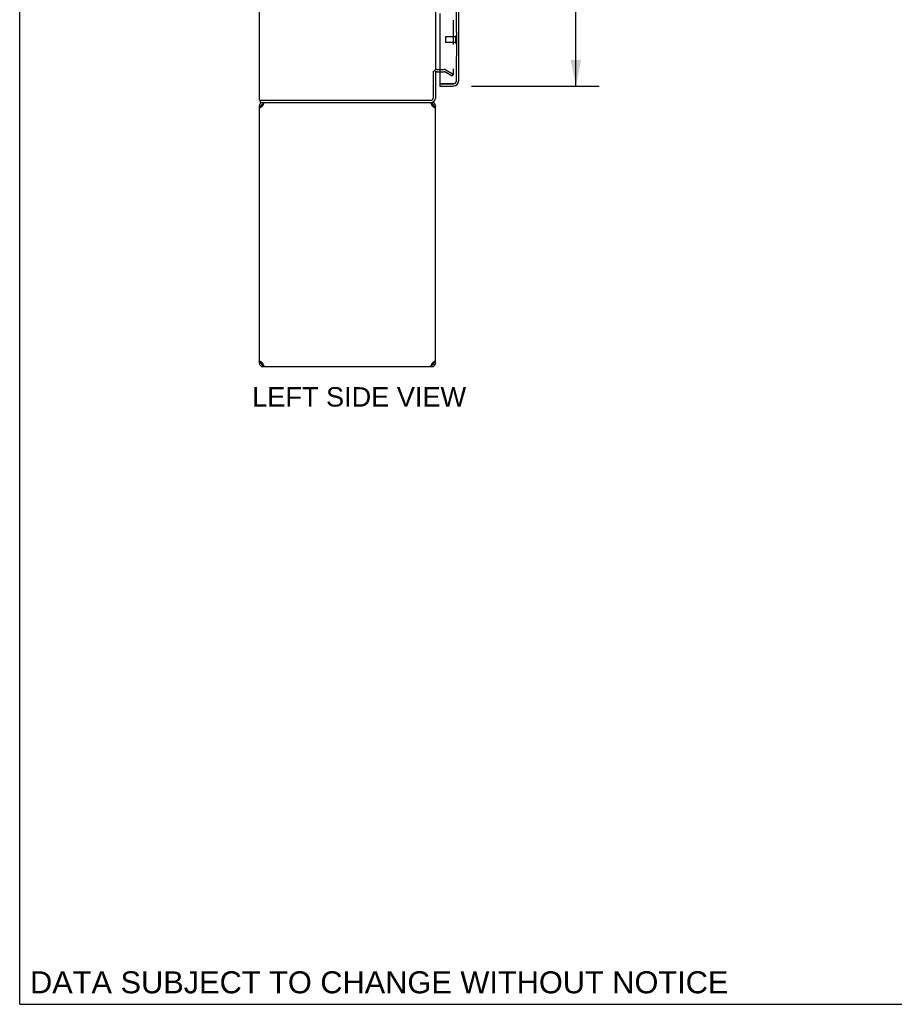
# Model space of a CAD drawing. Header units: inches. Extents: x 0 to 200, y 0 to 129.
# Tile 1 of 27: x 0 to 40, y 0 to 45. Entities that reach past the tile are written whole.
import ezdxf

# ---------------------------------------------------------------- set-up
doc = ezdxf.new("R2010")
doc.units = ezdxf.units.IN
doc.header["$LTSCALE"] = 11
doc.header["$MEASUREMENT"] = 0
doc.linetypes.add('HIDDEN', pattern=[0.2, 0.1, -0.1])
doc.layers.get('0').update_dxf_attribs({"linetype": 'CONTINUOUS'})
for name, color, linetype in [('DEFAULT_2', 8, 'HIDDEN'), ('DIMENSIONS', 7, 'CONTINUOUS'), ('MASTER_DOOR_ASSEMBLY', 7, 'CONTINUOUS'), ('SLAVE_DOOR_ASSEMBLY', 7, 'CONTINUOUS')]:
    doc.layers.add(name, color=color, linetype=linetype)
doc.styles.get("Standard").update_dxf_attribs({"font": 'arial.ttf'})
doc.dimstyles.new('DIMSTYLE_1', dxfattribs={"dimtxt": 0.882353, "dimasz": 1.176471, "dimexe": 0.09, "dimexo": 0.07, "dimgap": 0.0375, "dimtad": 0, "dimtih": 1, "dimtoh": 1, "dimzin": 4, "dimdsep": 46, "dimtxsty": 'Standard', "dimblk": '_FILLED', "dimblk1": '_FILLED', "dimblk2": '_FILLED', "dimcen": 0.09, "dimadec": 3, "dimazin": 1, "dimtfac": 1, "dimtdec": 3, "dimtofl": 0, "dimtmove": 0, "dimatfit": 3, "dimldrblk": '_FILLED', "dimfxl": 0, "dimtolj": 1, "dimtzin": 4, "dimarcsym": 0})

# ---------------------------------------------------------------- blocks, each defined once
blk = doc.blocks.new('_FILLED')
at = {"color": 0, "linetype": 'ByBlock'}
blk.add_solid([(0, 0), (-1, 0.2), (-1, -0.2)], dxfattribs=at)
blk = doc.blocks.new('*D1')
at = {"layer": 'DIMENSIONS', "color": 2, "linetype": 'Continuous'}
for p, q in [((20.529, 100.22), (26.338, 100.22)), ((25.279, 100.22), (25.279, 72.579)), ((25.279, 41.72), (25.279, 69.491)), ((20.529, 41.72), (26.338, 41.72))]:
    blk.add_line(p, q, dxfattribs=at)
at = {"layer": 'DIMENSIONS', "color": 2, "linetype": 'Continuous', "xscale": 1.1764705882, "yscale": 1.1764705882, "zscale": 1.1764705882}
for p, rotation in [((25.279, 100.22), 90), ((25.279, 41.72), 270)]:
    blk.add_blockref('_FILLED', p, dxfattribs=dict(at, rotation=rotation))
at = {"layer": 'DIMENSIONS', "color": 2, "linetype": 'Continuous', "insert": (25.279, 72.138), "char_height": 0.8824, "width": 4.51345, "attachment_point": 2, "line_spacing_factor": 0.9}
blk.add_mtext('58.50\\PDOORS', dxfattribs=at)

msp = doc.modelspace()

# ---------------------------------------------------------------- linework, layer by layer
at = {"color": 7, "linetype": 'Continuous'}
for p, q in [((0, 0), (0, 129.412)), ((18.894, 42.387), (18.894, 41.159)), ((18.979, 42.366), (19.098, 42.366)), ((10.894, 40.815), (10.969, 40.815)), ((10.946, 40.97), (10.946, 41.074)), ((10.946, 40.97), (18.705, 40.97)), ((11.049, 40.97), (11.049, 40.895)), ((11.079, 40.895), (11.049, 40.895)), ((18.739, 40.895), (18.71, 40.895)), ((18.739, 40.97), (18.739, 40.895)), ((18.819, 40.815), (18.894, 40.815)), ((10.969, 29.125), (10.894, 29.125)), ((11.019, 29.051), (11.019, 29.12)), ((18.769, 29.051), (18.769, 29.12)), ((18.894, 29.125), (18.819, 29.125)), ((11.019, 28.974), (11.019, 28.965)), ((18.769, 28.965), (11.019, 28.965)), ((11.049, 29.045), (11.079, 29.045)), ((11.049, 28.97), (11.049, 29.045)), ((18.71, 29.045), (18.739, 29.045)), ((18.739, 28.97), (18.739, 29.045)), ((18.769, 28.974), (18.769, 28.965)), ((0, 0), (200, 0))]:
    msp.add_line(p, q, dxfattribs=at)
at = {"color": 3, "linetype": 'Continuous'}
for p, q in [((10.894, 41.074), (10.894, 100.866)), ((18.894, 99.522), (18.894, 42.418)), ((18.79, 42.388), (18.79, 41.164)), ((10.894, 41.074), (18.705, 41.074)), ((10.894, 29.125), (10.894, 40.815)), ((10.955, 40.743), (10.94, 40.729)), ((10.972, 40.758), (10.955, 40.743)), ((10.99, 40.772), (10.972, 40.758)), ((11.009, 40.786), (10.99, 40.772)), ((11.066, 40.863), (11.075, 40.886)), ((18.705, 40.97), (18.739, 40.97)), ((18.817, 40.758), (18.799, 40.772)), ((18.834, 40.743), (18.817, 40.758)), ((18.849, 40.729), (18.834, 40.743)), ((18.894, 29.125), (18.894, 40.815)), ((10.94, 29.212), (10.955, 29.198)), ((10.955, 29.198), (10.972, 29.183)), ((10.972, 29.183), (10.99, 29.169)), ((11.019, 29.12), (11.051, 29.12)), ((11.058, 29.101), (11.049, 29.125)), ((11.066, 29.077), (11.058, 29.101)), ((18.722, 29.077), (18.714, 29.055)), ((18.737, 29.12), (18.769, 29.12)), ((18.779, 29.154), (18.799, 29.169)), ((18.799, 29.169), (18.817, 29.183)), ((18.817, 29.183), (18.834, 29.198)), ((18.834, 29.198), (18.849, 29.212)), ((11.049, 28.97), (18.739, 28.97))]:
    msp.add_line(p, q, dxfattribs=at)
for points in [[(10.94, 40.729), (10.926, 40.743), (10.915, 40.758), (10.906, 40.772), (10.9, 40.786), (10.896, 40.801), (10.894, 40.815)], [(11.049, 40.815), (11.029, 40.801), (11.009, 40.786)], [(11.049, 40.815), (11.058, 40.84), (11.066, 40.863)], [(11.075, 40.886), (11.083, 40.906), (11.092, 40.925), (11.1, 40.941), (11.109, 40.953), (11.117, 40.963), (11.126, 40.968), (11.134, 40.97)], [(18.654, 40.97), (18.663, 40.968), (18.671, 40.963), (18.68, 40.953), (18.688, 40.941), (18.697, 40.925), (18.705, 40.906)], [(18.705, 40.906), (18.714, 40.886), (18.722, 40.863)], [(18.722, 40.863), (18.731, 40.84), (18.739, 40.815)], [(18.799, 40.772), (18.779, 40.786), (18.759, 40.801), (18.739, 40.815)], [(18.894, 40.815), (18.893, 40.801), (18.889, 40.786), (18.882, 40.772), (18.873, 40.758), (18.862, 40.743), (18.849, 40.729)], [(10.894, 29.125), (10.896, 29.14), (10.9, 29.154), (10.906, 29.169), (10.915, 29.183), (10.926, 29.198), (10.94, 29.212)], [(10.99, 29.169), (11.009, 29.154), (11.029, 29.14), (11.049, 29.125)], [(11.083, 29.034), (11.075, 29.055), (11.066, 29.077)], [(18.739, 29.125), (18.731, 29.101), (18.722, 29.077)], [(18.739, 29.125), (18.759, 29.14), (18.779, 29.154)], [(18.849, 29.212), (18.862, 29.198), (18.873, 29.183), (18.882, 29.169), (18.889, 29.154), (18.893, 29.14), (18.894, 29.125)], [(11.134, 28.97), (11.126, 28.972), (11.117, 28.978), (11.109, 28.987), (11.1, 29), (11.092, 29.016), (11.083, 29.034)], [(18.714, 29.055), (18.705, 29.034), (18.697, 29.016), (18.688, 29), (18.68, 28.987), (18.671, 28.978), (18.663, 28.972), (18.654, 28.97)]]:
    msp.add_lwpolyline(points, dxfattribs=at)
at = {"color": 7, "linetype": 'Continuous'}
for points in [[(10.978, 40.763), (10.975, 40.772), (10.972, 40.786), (10.97, 40.801), (10.969, 40.815)], [(18.819, 40.815), (18.819, 40.801), (18.816, 40.786), (18.813, 40.772), (18.81, 40.763)], [(10.969, 29.125), (10.97, 29.14), (10.972, 29.154), (10.975, 29.169), (10.978, 29.178)], [(18.81, 29.178), (18.813, 29.169), (18.816, 29.154), (18.819, 29.14), (18.819, 29.125)]]:
    msp.add_lwpolyline(points, dxfattribs=at)
at = {"color": 3, "linetype": 'Continuous'}
for centre, radius, start, end in [((18.979, 42.281), 0.189, 133.5133, 145.9659), ((18.7, 41.164), 0.09, 270, 360), ((18.705, 41.159), 0.085, 270, 360), ((11.049, 40.815), 0.155, 90, 180), ((18.739, 40.815), 0.155, 0, 90), ((11.049, 29.125), 0.155, 180, 270), ((18.739, 29.125), 0.155, 270, 360)]:
    msp.add_arc(centre, radius, start, end, dxfattribs=at)
at = {"color": 7, "linetype": 'Continuous'}
for centre, radius, start, end in [((18.979, 42.281), 0.085, 90, 180), ((18.705, 41.159), 0.189, 270, 360), ((11.049, 40.815), 0.08, 90, 180), ((18.739, 40.815), 0.08, 0, 90), ((11.049, 29.125), 0.08, 180, 270), ((18.739, 29.125), 0.08, 270, 360)]:
    msp.add_arc(centre, radius, start, end, dxfattribs=at)
at = {"layer": 'DEFAULT_2', "color": 8, "linetype": 'HIDDEN'}
for p, q in [((19.707, 99.705), (19.707, 42.236)), ((18.979, 42.47), (19.299, 42.47)), ((19.098, 42.366), (19.299, 42.366)), ((19.655, 42.166), (19.315, 42.362)), ((19.367, 42.452), (19.707, 42.256)), ((19.655, 42.166), (19.707, 42.256))]:
    msp.add_line(p, q, dxfattribs=at)
for points in [[(19.682, 42.218), (19.682, 42.218), (19.683, 42.217), (19.683, 42.217), (19.684, 42.217), (19.684, 42.217)], [(19.689, 42.216), (19.689, 42.216), (19.689, 42.216), (19.688, 42.216), (19.687, 42.216), (19.687, 42.216), (19.686, 42.216), (19.686, 42.216), (19.685, 42.217), (19.684, 42.217)], [(19.707, 42.236), (19.707, 42.235), (19.707, 42.235), (19.707, 42.234), (19.707, 42.233), (19.706, 42.232), (19.706, 42.232), (19.706, 42.231), (19.706, 42.23), (19.706, 42.23), (19.706, 42.229), (19.705, 42.228), (19.705, 42.228), (19.705, 42.227), (19.705, 42.226), (19.704, 42.226), (19.704, 42.225), (19.704, 42.225), (19.703, 42.224), (19.703, 42.224), (19.703, 42.223), (19.702, 42.222), (19.702, 42.222), (19.701, 42.221), (19.701, 42.221), (19.7, 42.221), (19.7, 42.22), (19.7, 42.22), (19.699, 42.219), (19.699, 42.219), (19.698, 42.219), (19.697, 42.218), (19.697, 42.218), (19.696, 42.218), (19.696, 42.217), (19.695, 42.217), (19.695, 42.217), (19.694, 42.217), (19.694, 42.216), (19.693, 42.216), (19.692, 42.216), (19.692, 42.216), (19.691, 42.216), (19.69, 42.216), (19.69, 42.216), (19.689, 42.216)]]:
    msp.add_lwpolyline(points, dxfattribs=at)
for centre, radius, start, end in [((18.979, 42.281), 0.189, 145.9659, 180), ((18.979, 42.281), 0.189, 90, 133.5133), ((19.299, 42.333), 0.137, 60, 90), ((19.299, 42.333), 0.033, 60, 90)]:
    msp.add_arc(centre, radius, start, end, dxfattribs=at)
at = {"layer": 'MASTER_DOOR_ASSEMBLY', "color": 8, "linetype": 'HIDDEN'}
for p, q in [((19.848, 46.375), (19.848, 41.967)), ((19.706, 41.824), (19.118, 41.824))]:
    msp.add_line(p, q, dxfattribs=at)
msp.add_arc((19.706, 41.967), 0.142, 270, 360, dxfattribs=at)
at = {"layer": 'SLAVE_DOOR_ASSEMBLY', "color": 8, "linetype": 'HIDDEN'}
for p, q in [((19.848, 41.967), (19.848, 46.375)), ((19.348, 43.938), (19.348, 43.71)), ((19.805, 43.948), (19.358, 43.948)), ((19.805, 43.966), (19.805, 43.682)), ((19.805, 43.7), (19.358, 43.7)), ((19.118, 41.824), (19.706, 41.824))]:
    msp.add_line(p, q, dxfattribs=at)
at = {"layer": 'SLAVE_DOOR_ASSEMBLY', "color": 3, "linetype": 'Continuous'}
for p, q in [((19.952, 41.967), (19.952, 46.22)), ((19.098, 45.013), (19.098, 41.844)), ((19.098, 41.72), (19.706, 41.72))]:
    msp.add_line(p, q, dxfattribs=at)
at = {"layer": 'SLAVE_DOOR_ASSEMBLY', "color": 7, "linetype": 'Continuous'}
for q in [(19.118, 41.824), (19.098, 41.72)]:
    msp.add_line((19.098, 41.824), q, dxfattribs=at)
at = {"layer": 'SLAVE_DOOR_ASSEMBLY', "color": 8, "linetype": 'HIDDEN'}
for centre, radius, start, end in [((19.358, 43.938), 0.01, 90, 180), ((19.827, 43.966), 0.0215, 0, 180), ((19.358, 43.71), 0.01, 180, 270), ((19.827, 43.682), 0.0215, 180, 360), ((19.706, 41.967), 0.142, 270, 360)]:
    msp.add_arc(centre, radius, start, end, dxfattribs=at)
at = {"layer": 'SLAVE_DOOR_ASSEMBLY', "color": 3, "linetype": 'Continuous'}
for centre, radius, start, end in [((19.118, 41.844), 0.02, 180, 270), ((19.706, 41.967), 0.246, 270, 360)]:
    msp.add_arc(centre, radius, start, end, dxfattribs=at)
at = {"layer": 'SLAVE_DOOR_ASSEMBLY', "color": 7, "linetype": 'Continuous'}
msp.add_arc((19.788, 42.11), 0.26, 267.3925, 270, dxfattribs=at)

# ---------------------------------------------------------------- texts
at = {"layer": 'DIMENSIONS', "color": 2, "linetype": 'Continuous', "attachment_point": 2, "line_spacing_factor": 0.9}
for s, insert, char_height, width in [('LEFT SIDE VIEW', (15.429, 28.038), 0.88235, 9.7026), ('DATA SUBJECT TO CHANGE WITHOUT NOTICE', (16.34, 1.499), 1, 31.6803)]:
    msp.add_mtext(s, dxfattribs=dict(at, insert=insert, char_height=char_height, width=width))

# ---------------------------------------------------------------- dimensions: what is measured, and where the dimension line sits
at = {"layer": 'DIMENSIONS', "color": 2, "linetype": 'Continuous'}
dim = msp.add_linear_dim(base=(25.279, 100.22), p1=(20.459, 41.72), p2=(20.459, 100.22), angle=90, text='<>\\PDOORS', dimstyle='DIMSTYLE_1', dxfattribs=at)
dim.commit()
dim.dimension.update_dxf_attribs({"geometry": '*D1', "text_midpoint": (25.279, 71.035), "dimtype": 160})

doc.saveas('drawing.dxf')
